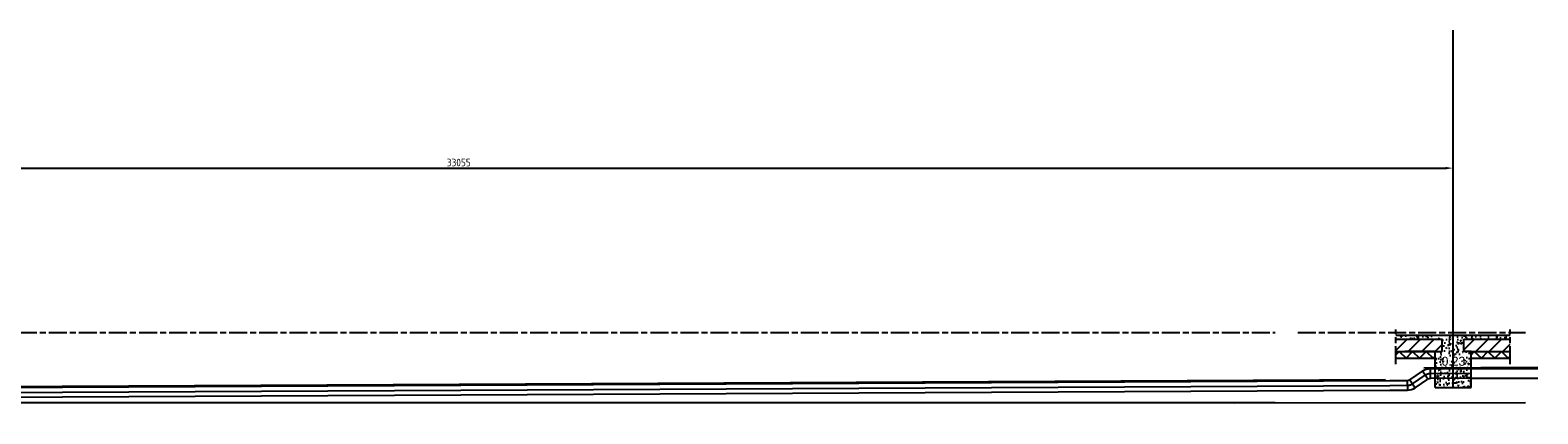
# Model space of a CAD drawing. Extents: x -48435 to 59450, y 0 to 70650.
# Tile 26 of 26: x 26758 to 51820, y 64268 to 70650. Entities that reach past the tile are written whole.
import ezdxf

# ---------------------------------------------------------------- set-up
doc = ezdxf.new("R2010")
doc.units = 0
doc.header["$LTSCALE"] = 50
for name, pattern in [('CENTER2', [11.25, 7.5, -1.25, 1.25, -1.25]), ('CENTER4', [5, 3.125, -0.625, 0.625, -0.625]), ('STABICEN', [10, 6, -1, 2, -1])]:
    doc.linetypes.add(name, pattern=pattern)
doc.layers.get('0').update_dxf_attribs({"linetype": 'CONTINUOUS'})
doc.layers.get('DEFPOINTS').update_dxf_attribs({"linetype": 'CONTINUOUS'})
for name, color, linetype in [('00KAD025', 2, 'CONTINUOUS'), ('BE', 8, 'CONTINUOUS'), ('PIJL', 1, 'STABICEN'), ('WL570---', 3, 'CONTINUOUS'), ('WL570---_HARTLIJN', 7, 'CONTINUOUS'), ('WL570---_TOEVOER', 3, 'CONTINUOUS')]:
    doc.layers.add(name, color=color, linetype=linetype)
doc.styles.add('BURO-012', font='BUROFONT.shx', dxfattribs={"height": 60})
doc.styles.get("Standard").update_dxf_attribs({"font": 'ISOCP'})
doc.dimstyles.new('ISO-25', dxfattribs={"dimtxt": 2.5, "dimasz": 2.5, "dimexe": 1.25, "dimexo": 0.625, "dimtad": 1, "dimtih": 1, "dimdec": 4, "dimtxsty": 'STANDARD', "dimcen": 2.5, "dimazin": 3, "dimtfac": 1, "dimtdec": 4, "dimtmove": 0, "dimatfit": 3, "dimtvp": 1, "dimtolj": 1, "dimtzin": 0})

# ---------------------------------------------------------------- blocks, each defined once
blk = doc.blocks.new('*D12')
at = {"color": 0, "linetype": 'BYBLOCK'}
for p, q in [((17356, 34241), (17356, 34293)), ((17481, 34231), (50286, 34231)), ((50411, 34241), (50411, 34293))]:
    blk.add_line(p, q, dxfattribs=at)
for points in [[(17481, 34251), (17481, 34210), (17356, 34231)], [(50286, 34251), (50286, 34210), (50411, 34231)]]:
    blk.add_solid(points, dxfattribs=at)
at = {"layer": 'DEFPOINTS', "color": 0, "linetype": 'BYBLOCK'}
for p in [(17356, 34210), (50411, 34231), (50411, 34210)]:
    blk.add_point(p, dxfattribs=at)
at = {"color": 0, "linetype": 'BYBLOCK', "insert": (33883, 34324), "char_height": 125, "attachment_point": 5}
blk.add_mtext('\\A1;33055', dxfattribs=at)
blk = doc.blocks.new('LU-1D-K-A0')
at = {"color": 0, "linetype": 'CONTINUOUS'}
for p, q in [((-0.5, 80), (0.5, 80)), ((-0.5, -80), (0.5, -80))]:
    blk.add_line(p, q, dxfattribs=at)
at = {"layer": 'WL570---_HARTLIJN', "linetype": 'CENTER2'}
blk.add_line((-0.5, 0), (0.5, 0), dxfattribs=at)
blk = doc.blocks.new('LU-1D-B--1-A021A0')
at = {"color": 0, "linetype": 'CONTINUOUS'}
for p, q in [((-47, -80), (-47, 80)), ((-4, -93), (83, 41))]:
    blk.add_line(p, q, dxfattribs=at)
for radius in [240, 80]:
    blk.add_arc((-47, -160), radius, 57, 90, dxfattribs=at)
at = {"layer": 'WL570---_HARTLIJN', "linetype": 'CENTER4'}
blk.add_arc((-47, -160), 160, 57, 90, dxfattribs=at)
blk = doc.blocks.new('LU-1D-B-1-A021A0')
at = {"color": 0, "linetype": 'CONTINUOUS'}
for p, q in [((-47, 80), (-47, -80)), ((-4, 93), (83, -41))]:
    blk.add_line(p, q, dxfattribs=at)
for radius in [80, 240]:
    blk.add_arc((-47, 160), radius, 270, 303, dxfattribs=at)
at = {"layer": 'WL570---_HARTLIJN', "linetype": 'CENTER4'}
blk.add_arc((-47, 160), 160, 270, 303, dxfattribs=at)

msp = doc.modelspace()

# ---------------------------------------------------------------- hatches: boundary and pattern name
at = {"layer": '00KAD025'}
h = msp.add_hatch(dxfattribs=at)
h.set_pattern_fill('ANSI31', color=256, scale=50, style=0)
h.set_pattern_definition([(45, (750, 34124.5), (-112.2532, 112.2532), [])])
h.paths.add_polyline_path([(49461.46543, 65509.53696), (49461.46543, 65304.53696), (50110.89756, 65304.53696), (50230.89756, 65304.53696), (50230.89756, 65309.53696), (50230.89756, 65509.53696)])
h.paths.add_polyline_path([(51110.89756, 65304.53696), (51360.89756, 65304.53696), (51360.89756, 65509.53696), (50590.89756, 65509.53696), (50590.89756, 65309.53696), (50590.89756, 65304.53696), (50710.89756, 65304.53696)])
at = {"layer": 'BE', "linetype": 'CONTINUOUS'}
h = msp.add_hatch(dxfattribs=at)
h.set_pattern_fill('AR-CONC', color=256, style=0)
h.set_pattern_definition([(50, (750, 34124.5), (182.18467, -15.9391), [19.05, -209.55]), (355, (750, 34124.5), (-35.2428, 191.05664), [15.24, -167.64]), (100.451, (765.18, 34123.17), (146.9425, 175.1167), [16.19, -178.09]), (46.1842, (750, 34175.3), (271.079, -42.0423), [28.575, -314.325]), (96.6356, (772.6, 34171.8), (237.4042, 247.4256), [24.285, -267.135]), (351.184, (750, 34175.3), (237.4046, 247.4251), [22.86, -251.46]), (21, (775.4, 34162.6), (151.61488, -102.2655), [19.05, -209.55]), (326, (775.4, 34162.6), (61.802, 184.18797), [15.24, -167.64]), (71.4514, (788.03, 34154.08), (213.4165, 81.92286), [16.19, -178.09]), (37.5, (750, 34124.5), (3.0886, 84.55504), [0, -165.608, 0, -170.18, 0, -168.275]), (7.5, (750, 34124.5), (66.81966, 100.18057), [0, -97.028, 0, -161.798, 0, -64.135]), (327.5, (693.36, 34124.5), (135.590595, -5.728744), [0, -63.5, 0, -198.12, 0, -262.89]), (317.5, (667.96, 34124.5), (148.12918, 25.4265), [0, -82.55, 0, -131.572, 0, -186.69])])
h.paths.add_polyline_path([(50230.89756, 65304.53696), (50110.89756, 65304.53696), (50110.89756, 64704.53696), (50410.89756, 64704.53696), (50710.89756, 64704.53696), (50710.89756, 65304.53696), (50590.89756, 65304.53696), (50590.89756, 65309.53696), (50590.89756, 65509.53696), (51360.89756, 65509.53696), (51360.89756, 65569.53696), (50410.89756, 65569.53696), (49461.46543, 65569.53696), (49461.46543, 65509.53696), (50230.89756, 65509.53696), (50230.89756, 65309.53696)])
h.paths.add_polyline_path([(50184.13111, 65134.73233), (50716.27397, 65134.73233), (50716.27397, 64909.73233), (50184.13111, 64909.73233)], flags=24)

# ---------------------------------------------------------------- linework, layer by layer
at = {"layer": '00KAD025'}
for p, q in [((50410.89756, 65569.53696), (49461.46543, 65569.53696)), ((49461.46543, 65509.53696), (50230.89756, 65509.53696)), ((50230.89756, 65309.53696), (50230.89756, 65509.53696)), ((51360.89756, 65569.53696), (50410.89756, 65569.53696)), ((50590.89756, 65509.53696), (51360.89756, 65509.53696)), ((50590.89756, 65309.53696), (50590.89756, 65509.53696)), ((49460.89756, 65247.83786), (49514.51197, 65304.53696)), ((49460.89756, 65304.53696), (50110.89756, 65304.53696)), ((49460.89756, 65304.53696), (49860.89756, 65304.53696)), ((49460.89756, 65192.53696), (50110.89756, 65192.53696)), ((49514.51197, 65304.53696), (49631.48353, 65192.53696)), ((50110.89756, 65304.53696), (49610.89756, 65304.53696)), ((49631.48353, 65192.53696), (49737.39023, 65304.53696)), ((49737.39023, 65304.53696), (49854.36179, 65192.53696)), ((49854.36179, 65192.53696), (49965.0106, 65304.53696)), ((49965.0106, 65304.53696), (50078.82067, 65193.20213)), ((50078.82067, 65193.20213), (50110.89756, 65225.67072)), ((50110.89756, 64704.53696), (50110.89756, 65304.53696)), ((50110.89756, 65304.53696), (50230.89756, 65304.53696)), ((50230.89756, 65304.53696), (50230.89756, 65309.53696)), ((50590.89756, 65304.53696), (50590.89756, 65309.53696)), ((50710.89756, 65304.53696), (50590.89756, 65304.53696)), ((50710.89756, 64704.53696), (50710.89756, 65304.53696)), ((50710.89756, 65304.53696), (51110.89756, 65304.53696)), ((50710.89756, 65304.53696), (51360.89756, 65304.53696)), ((50710.89756, 65247.83786), (50764.51197, 65304.53696)), ((50710.89756, 65192.53696), (51360.89756, 65192.53696)), ((50764.51197, 65304.53696), (50881.48353, 65192.53696)), ((50881.48353, 65192.53696), (50987.39023, 65304.53696)), ((50987.39023, 65304.53696), (51104.36179, 65192.53696)), ((51104.36179, 65192.53696), (51215.0106, 65304.53696)), ((51215.0106, 65304.53696), (51328.82067, 65193.20213)), ((51328.82067, 65193.20213), (51360.89756, 65225.67072)), ((50110.89756, 64704.53696), (50710.89756, 64704.53696)), ((16067.22573, 64459.53696), (47453.33019, 64459.53696)), ((46779.69906, 64454.2601), (51615.30169, 64459.53696))]:
    msp.add_line(p, q, dxfattribs=at)
at = {"layer": 'BE', "color": 1, "linetype": 'CONTINUOUS'}
msp.add_line((50410.89756, 64704.53696), (50410.89756, 70650.20319), dxfattribs=at)
at = {"layer": 'PIJL', "color": 2}
for p, q in [((49461.46543, 65092.53696), (49461.46543, 65669.53696)), ((51360.89756, 65092.53696), (51360.89756, 65669.53696))]:
    msp.add_line(p, q, dxfattribs=at)
at = {"layer": 'PIJL'}
for p, q in [((16067.22573, 65619.53696), (47453.33019, 65619.53696)), ((47830.70083, 65619.53696), (51615.30169, 65619.53696))]:
    msp.add_line(p, q, dxfattribs=at)
at = {"layer": 'WL570---'}
for p, q in [((49926.85805, 65033.17795), (51820.37612, 65042.63585)), ((50710.4959, 65019.1572), (51820.37612, 65024.66831)), ((-29015.00151, 64448.18353), (49288.20244, 64839.29882)), ((-29014.90161, 64428.18378), (49358.08438, 64821.67787)), ((-29014.50203, 64348.18478), (49358.41424, 64741.67855)), ((-29014.10244, 64268.18577), (49358.74409, 64661.67923)), ((50711.29922, 64859.15921), (51820.37612, 64864.58528))]:
    msp.add_line(p, q, dxfattribs=at)

# ---------------------------------------------------------------- block references
at = {"layer": 'WL570---_TOEVOER', "linetype": 'CONTINUOUS'}
for p, xscale, rotation in [((49843.34705, 64839.56795), 252.3669537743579, 33.665361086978), ((50373.13867, 64937.46239), 675.5262999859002, 180.2876675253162), ((49504.9378, 64742.2827), 293.0496053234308, 0.2362420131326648)]:
    msp.add_blockref('LU-1D-K-A0', p, dxfattribs=dict(at, xscale=xscale, rotation=rotation))
for name, p, rotation in [('LU-1D-B-1-A021A0', (49987.98621, 64935.52862), 180.2876675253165), ('LU-1D-B--1-A021A0', (49698.85286, 64743.38782), 213.6056455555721)]:
    msp.add_blockref(name, p, dxfattribs=dict(at, rotation=rotation))

# ---------------------------------------------------------------- texts
at = {"layer": '00KAD025', "insert": (50221.63111, 65217.87715), "char_height": 150, "width": 2108.252, "attachment_point": 1, "style": 'BURO-012'}
msp.add_mtext('0.23', dxfattribs=at)

# ---------------------------------------------------------------- dimensions: what is measured, and where the dimension line sits
at = {"layer": 'BE', "color": 1, "linetype": 'CONTINUOUS'}
dim = msp.add_linear_dim(base=(50410.89756, 68355.02888), p1=(17355.89756, 68334.19554), p2=(50410.89756, 68334.19554), dimstyle='ISO-25', override={"dimscale": 50}, dxfattribs=at)
dim.commit()
dim.dimension.update_dxf_attribs({"geometry": '*D12', "text_midpoint": (33883.39756, 68448.77888), "insert": (0, 34124.501)})

doc.saveas('drawing.dxf')
